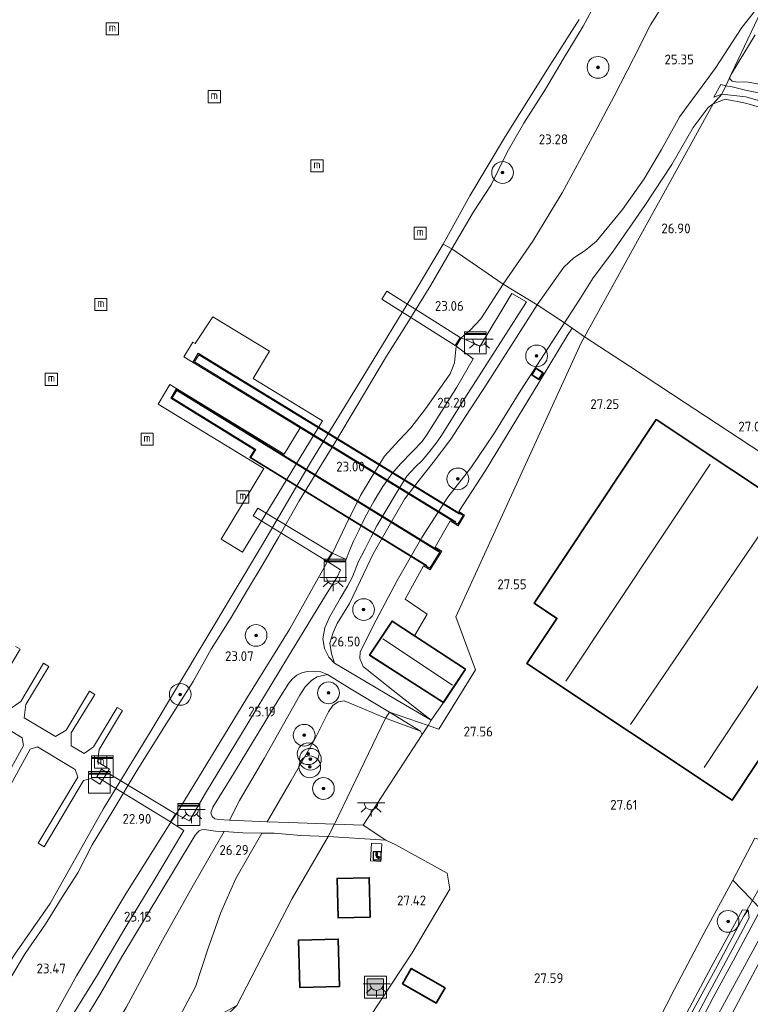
# Model space of a CAD drawing. Header units: metres. Extents: x 185049 to 189876, y 349292 to 352302.
# Tile 127 of 256: x 188917 to 189051, y 350085 to 350266. Entities that reach past the tile are written whole.
import ezdxf
from ezdxf.enums import TextEntityAlignment as Align

# ---------------------------------------------------------------- set-up
doc = ezdxf.new("R2010")
doc.units = ezdxf.units.M
for name, color, linetype, lineweight in [('B-WE-GR-BOOM-S', 90, 'Continuous', 25), ('B-WE-GR-GRAS-GV', 60, 'Continuous', 13), ('B-WE-GW-TALUD_KRUIN-G', 90, 'Continuous', 18), ('B-WE-GW-TALUD_TEEN-G', 90, 'Continuous', 18), ('B-WE-IE-MEUBILAIR_WATERWEGMEUBILAIR-S', 150, 'Continuous', 25), ('B-WE-IE-MEUBILAIR_WEGMEUBILAIR-S', 7, 'Continuous', 25), ('B-WE-IE-TERREINAFSCHEIDING_DOORGANG-G', 210, 'Continuous', 18), ('B-WE-IE-TERREINAFSCHEIDING_KUNSTMATIG_HEKWERK-G', 20, 'IE-TERREINAFSCHEIDING-KUNSTMATIG', 18), ('B-WE-KG-KADASTRAAL_DAKRAND-G', 170, 'Continuous', 18), ('B-WE-KG-KADASTRAAL_NOK-G', 10, 'Continuous', 18), ('B-WE-KL-DATA-S', 90, 'Continuous', 25), ('B-WE-KL-ET_LS_OV_LICHTPUNT-S', 190, 'Continuous', 25), ('B-WE-KW-KUNSTWERK_BRUG-GV', 170, 'Continuous', 18), ('B-WE-KW-KUNSTWERK_DUIKER-G', 170, 'Continuous', 18), ('B-WE-KW-KUNSTWERK_STEIGER-GV', 170, 'Continuous', 18), ('B-WE-OB-BEKLEDING_STORTSTEEN-GV', 30, 'Continuous', 18), ('B-WE-OG-BEBOUWING_LOODS-GV', 7, 'Continuous', 35), ('B-WE-OG-BEBOUWING_SCHUUR-GV', 7, 'Continuous', 35), ('B-WE-OG-TERREIN_BEDRIJVENTERREIN-GV', 7, 'Continuous', 18), ('B-WE-OG-TERREIN_GROEN-GV', 7, 'Continuous', 18), ('B-WE-OG-WATER_GREPPEL-G', 160, 'Continuous', 18), ('B-WE-OG-WATER_HAVEN-GV', 170, 'Continuous', 18), ('B-WE-OG-WATER_SLOOT-G', 120, 'Continuous', 18), ('B-WE-VH-VERHARDING_ASFALT-GV', 252, 'Continuous', 18), ('B-WE-VH-VERHARDING_STRAATBAKSTEEN-GV', 252, 'Continuous', 18), ('X-XX-AL-HOOGTELABEL-S', 7, 'Continuous', 25)]:
    doc.layers.add(name, color=color, linetype=linetype, lineweight=lineweight)
doc.styles.add('NLCS-ISO', font='NLCS-ISO.ttf')
doc.styles.add('NLCS-ISO-ANNOTATIVE-T18', font='NLCS-ISO.ttf', dxfattribs={"height": 1.8})
doc.linetypes.add('IE-TERREINAFSCHEIDING-KUNSTMATIG', pattern='A,4,[82,NLCS.SHX,S=0.75,R=90,X=0,Y=0],4,-2', length=10)

# ---------------------------------------------------------------- blocks, each defined once
blk = doc.blocks.new('SAL-HOOGTELABEL-SO')
at = {"color": 0, "linetype": 'ByBlock', "lineweight": -2, "style": 'NLCS-ISO-ANNOTATIVE-T18'}
blk.add_attdef('HOOGTE', text='', height=1.8, dxfattribs=at).set_placement((2.79, 0), align=Align.RIGHT)
blk = doc.blocks.new('SGR-BOOM_01-SO')
at = {"linetype": 'ByBlock', "lineweight": 18}
h = blk.add_hatch(color=0, dxfattribs=at)
h.dxf.hatch_style = 1
edge = h.paths.add_edge_path()
edge.add_arc((0, 0), 0.25, 0, 360)
at = {"color": 0, "linetype": 'ByBlock', "lineweight": 18}
for radius in [2, 0.25]:
    blk.add_circle((0, 0), radius, dxfattribs=at)
blk = doc.blocks.new('SKL-DATA_KAST-SO')
at = {"color": 0, "linetype": 'ByBlock', "lineweight": 18}
for points in [[(-2, 2), (2, 2), (2, 1.68), (-2, 1.68)], [(-2, 1.52), (2, 1.52), (2, -2), (-2, -2)]]:
    blk.add_lwpolyline(points, close=True, dxfattribs=at)
blk = doc.blocks.new('SIE-WEG_AFVALBAK-SO')
at = {"linetype": 'ByBlock', "lineweight": 18}
h = blk.add_hatch(color=0, dxfattribs=at)
h.dxf.hatch_style = 1
h.paths.add_polyline_path([(-1.5, -1.5), (1.5, -1.5), (1.5, 1.5), (-1.5, 1.5)])
at = {"color": 0, "linetype": 'ByBlock', "lineweight": 18}
for points in [[(-2, -2), (2, -2), (2, 2), (-2, 2)], [(-1.5, -1.5), (1.5, -1.5), (1.5, 1.5), (-1.5, 1.5)]]:
    blk.add_lwpolyline(points, close=True, dxfattribs=at)
blk = doc.blocks.new('SIE-WEG_TELEFOONCEL-SO')
for p, q in [((0, 0), (0.2, -0.4)), ((0.07, 0.4), (0.07, 0.12)), ((0.1, 0.4), (0.1, 0.13)), ((0.15, 0.38), (0.1, 0.4)), ((0.1, 0.13), (0.16, 0.16)), ((0.17, 0.38), (0.15, 0.38)), ((0.16, 0.16), (0.17, 0.16)), ((0.17, 0.16), (0.17, 0.38)), ((0.41, -0.34), (0.33, -0.36)), ((0.33, -0.36), (0.55, -0.55)), ((0.33, -0.39), (0.52, -0.56)), ((0.57, -0.47), (0.41, -0.34)), ((0.55, -0.55), (0.57, -0.47))]:
    blk.add_line(p, q)
at = {"flags": 128}
blk.add_lwpolyline([(-0.65, -0.92), (0.85, -0.92), (0.85, 0.58), (-0.65, 0.58)], close=True, dxfattribs=at)
for centre, radius, start, end in [((0.03, 0.21), 0.191, 80.5167, 187.1032), ((0.86, 0.14), 1.02, 177.3066, 201.6316), ((0.1, 0.02), 0.0999, 107.8742, 193.981), ((0.48, -0.06), 0.591, 197.0925, 247.2244), ((0.24, -0.33), 0.0774, 235.9791, 318.8729), ((0.36, -0.45), 0.192, 236.6255, 325.9782), ((0.31, -0.4), 0.0221, 36.9051, 126.8464)]:
    blk.add_arc(centre, radius, start, end)
blk = doc.blocks.new('SIE-WATER_MEERPAAL-SO')
at = {"color": 0, "linetype": 'ByBlock', "lineweight": 18}
blk.add_lwpolyline([(-1.12, -1.12), (1.12, -1.12), (1.12, 1.12), (-1.12, 1.12)], close=True, dxfattribs=at)
at = {"color": 0, "linetype": 'ByBlock', "lineweight": 18, "style": 'NLCS-ISO'}
blk.add_text('m', height=1.5, dxfattribs=at).set_placement((0, 0.28), align=Align.MIDDLE_CENTER)
blk = doc.blocks.new('SKL-ET_OV_LICHTPUNT-SO')
at = {"color": 0, "linetype": 'ByBlock', "lineweight": 18}
for points in [[(-1.25, 0), (-2.5, 0)], [(1.25, 0), (2.5, 0)], [(-0.92, -0.85), (-1.83, -1.7)], [(0, -1.25), (0, -2.5)], [(0.92, -0.85), (1.83, -1.7)]]:
    blk.add_lwpolyline(points, dxfattribs=at)
blk.add_lwpolyline([(0, 0), (1.25, 0, -1), (-1.25, 0)], format="xyb", close=True, dxfattribs=at)

msp = doc.modelspace()

# ---------------------------------------------------------------- linework, layer by layer
at = {"layer": 'B-WE-GR-GRAS-GV'}
for points in [[(189047.141, 350255.779, 26.728), (189046.146, 350253.544, 25.728), (189045.213, 350253.784, 25.686), (189043.942, 350251.454, 25.834), (189045.425, 350251.966, 25.84), (189043.832, 350250.228, 26.549), (189042.908, 350249.564, 26.751), (189040.15, 350245.85, 26.766), (189036.231, 350239.095, 26.796), (189031.263, 350231.553, 26.808), (189025.331, 350223.026, 26.762), (189021.804, 350218.273, 26.827), (189019.309, 350214.392, 26.834), (189016.538, 350210.019, 26.937), (189011.505, 350213.363, 25.538), (189016.366, 350220.243, 25.424), (189018.24, 350221.997, 25.405), (189020.336, 350223.305, 25.401), (189022.398, 350225.004, 25.405), (189027.191, 350230.828, 25.462), (189031.149, 350236.446, 25.443), (189034.322, 350241.875, 25.469), (189037.697, 350247.877, 25.473), (189044.176, 350256.733, 25.504), (189049.086, 350264.211, 25.397), (189054.417, 350271.024, 25.454)], [(189045.425, 350251.966, 25.84), (189043.942, 350251.454, 25.834), (189045.213, 350253.784, 25.686), (189046.146, 350253.544, 25.728)], [(189043.832, 350250.228, 26.549), (189020.182, 350207.504, 27.176), (189017.894, 350209.083, 27.496), (189016.538, 350210.019, 26.937), (189019.309, 350214.392, 26.834), (189021.804, 350218.273, 26.827), (189025.331, 350223.026, 26.762), (189031.263, 350231.553, 26.808), (189036.231, 350239.095, 26.796), (189040.15, 350245.85, 26.766), (189042.908, 350249.564, 26.751)], [(189005.242, 350217.118, 25.054), (189011.505, 350213.363, 25.538), (189002.386, 350199.042, 25.509), (188998.318, 350192.857, 25.493), (188995.647, 350188.73, 25.478), (188992.435, 350184.446, 25.304), (188989.814, 350181.177, 25.08), (188987.153, 350177.689, 25.02), (188984.822, 350173.648, 25.016), (188981.407, 350167.646, 25.293), (188979.048, 350162.789, 25.418), (188977.054, 350158.547, 25.505), (188974.793, 350154.871, 25.467), (188974.019, 350153.259, 25.391), (188973.462, 350151.295, 25.414), (188973.73, 350149.347, 25.49), (188974.301, 350147.634, 25.662), (188973.227, 350148.705, 25.533), (188972.488, 350150.303, 25.351), (188972.163, 350152.093, 25.359), (188972.493, 350154.098, 25.302), (188973.372, 350156.054, 25.317), (188975.305, 350159.452, 25.328), (188976.709, 350161.765, 25.294), (188977.572, 350163.445, 25.222), (188978.649, 350166.127, 25.127), (188979.893, 350168.592, 24.851), (188981.002, 350170.807, 24.642), (188982.057, 350172.797, 24.657), (188985.69, 350178.844, 24.585), (188987.554, 350181.934, 24.627), (188989.078, 350183.59, 24.676), (188990.423, 350184.886, 24.908), (188991.804, 350186.49, 25.139), (188992.948, 350187.982, 25.256), (188993.838, 350189.215, 25.298), (188998.208, 350196.222, 25.381), (189005.305, 350207.302, 25.298), (189009.56, 350213.903, 25.287), (189006.871, 350215.434, 25.275), (189001.057, 350205.751, 25.203), (188997.532, 350207.295, 24.786), (188999.205, 350208.68, 24.879), (189001.16, 350210.8, 24.902)], [(188984.511, 350143.054, 27.154), (188992.057, 350137.132, 27.465), (188985.539, 350140.944, 26.978), (188978.31, 350145.236, 26.136), (188974.301, 350147.634, 25.662), (188973.73, 350149.347, 25.49), (188973.462, 350151.295, 25.414), (188974.019, 350153.259, 25.391), (188974.793, 350154.871, 25.467), (188977.054, 350158.547, 25.505), (188979.048, 350162.789, 25.418), (188981.407, 350167.646, 25.293), (188984.822, 350173.648, 25.016), (188987.153, 350177.689, 25.02), (188989.814, 350181.177, 25.08), (188992.435, 350184.446, 25.304), (188995.647, 350188.73, 25.478), (188998.318, 350192.857, 25.493), (189002.386, 350199.042, 25.509), (189011.505, 350213.363, 25.538), (189016.538, 350210.019, 26.937), (189008.493, 350197.71, 27.177), (189003.569, 350189.665, 27.2), (188999.302, 350183.468, 27.078), (188995.127, 350178.097, 27.082), (188990.338, 350170.673, 27.196), (188985.822, 350162.755, 27.059), (188981.944, 350155.533, 26.965), (188979.02, 350149.708, 26.934), (188978.92, 350148.497, 26.927), (188979.53, 350147.019, 26.919)], [(189017.186, 350207.948, 27.517), (189011.871, 350199.159, 27.49), (189001.993, 350182.968, 27.483), (188997.12, 350175.426, 27.46), (188998.182, 350174.771, 27.475), (188996.999, 350172.834, 27.475), (188995.551, 350173.718, 27.471), (188992.784, 350168.922, 27.486), (188993.991, 350168.175, 27.456), (188991.851, 350164.712, 27.456), (188990.607, 350165.465, 27.456), (188987.277, 350159.35, 27.392), (188991.295, 350156.584, 27.403), (188989.008, 350152.64, 27.403), (188984.867, 350155.347, 27.253), (188980.74, 350149.108, 27.109), (188994.278, 350140.424, 27.446), (188992.057, 350137.132, 27.465), (188984.511, 350143.054, 27.154), (188979.53, 350147.019, 26.919), (188978.92, 350148.497, 26.927), (188979.02, 350149.708, 26.934), (188981.944, 350155.533, 26.965), (188985.822, 350162.755, 27.059), (188990.338, 350170.673, 27.196), (188995.127, 350178.097, 27.082), (188999.302, 350183.468, 27.078), (189003.569, 350189.665, 27.2), (189008.493, 350197.71, 27.177), (189016.538, 350210.019, 26.937), (189017.894, 350209.083, 27.496)], [(188976.999, 350168.122, 24.911), (188976.424, 350166.656, 24.98), (188973.937, 350167.809, 24.79), (188976.284, 350172.792, 24.351), (188979.052, 350178.398, 24.313), (188981.039, 350181.612, 24.26), (188983.5, 350185.598, 24.359), (188986.19, 350188.501, 24.609), (188988.293, 350190.79, 24.924), (188991.029, 350194.264, 24.935), (188995.523, 350200.708, 24.954), (188996.331, 350202.72, 24.931), (188996.603, 350205.757, 24.79), (188999.744, 350203.425, 25.181), (188996.767, 350198.277, 25.199), (188991.325, 350189.62, 25.196), (188990.374, 350188.285, 25.071), (188988.631, 350186.46, 24.858), (188986.422, 350184.186, 24.559), (188984.801, 350182.376, 24.437), (188983.192, 350180.054, 24.464), (188981.546, 350177.4, 24.479), (188979.895, 350174.384, 24.509), (188978.746, 350171.974, 24.555), (188977.76, 350170.02, 24.722)], [(189010.49, 350200.518, 27.475), (189011.811, 350199.681, 27.475), (189012.574, 350200.878, 27.475), (189011.254, 350201.718, 27.475)], [(188950.623, 350123.755, 25.082), (188947.656, 350118.684, 25.029), (188945.206, 350119.941, 24.813), (188958.171, 350141.175, 24.772), (188966.065, 350153.931, 24.753), (188973.002, 350166.255, 24.79), (188975.404, 350164.736, 25.101), (188974.852, 350163.509, 25.146), (188972.621, 350160.044, 25.162), (188965.685, 350148.579, 25.165), (188957.213, 350134.656, 25.15)], [(188956.843, 350122.406, 25.558), (188954.993, 350118.809, 25.882), (188952.998, 350118.913, 25.628), (188952.299, 350119.08, 25.526), (188951.826, 350119.465, 25.423), (188951.592, 350120.138, 25.355), (188951.971, 350121.219, 25.325), (188955.734, 350127.328, 25.298), (188964.144, 350141.117, 25.192), (188965.883, 350143.922, 25.196), (188966.562, 350144.751, 25.23), (188967.401, 350145.441, 25.294), (188968.313, 350145.852, 25.325), (188969.258, 350146.102, 25.4), (188970.367, 350146.163, 25.446), (188971.788, 350146.023, 25.571), (188973.025, 350145.512, 25.73), (188971.112, 350145.121, 25.55), (188970.105, 350144.509, 25.505), (188968.897, 350143.299, 25.509), (188967.925, 350141.721, 25.539), (188961.375, 350130.14, 25.497)], [(188977.039, 350143.045, 26.14), (188984.371, 350138.627, 26.966), (188983.68, 350137.529, 27.325), (188979.592, 350139.243, 27.093), (188976.071, 350140.681, 26.953), (188974.952, 350140.534, 26.87), (188973.998, 350139.854, 26.794), (188973.167, 350138.675, 26.764), (188970.736, 350133.777, 26.745), (188966.326, 350126.086, 26.726), (188961.908, 350118.51, 26.841), (188954.993, 350118.809, 25.882), (188956.843, 350122.406, 25.558), (188961.375, 350130.14, 25.497), (188967.925, 350141.721, 25.539), (188968.897, 350143.299, 25.509), (188970.105, 350144.509, 25.505), (188971.112, 350145.121, 25.55), (188973.025, 350145.512, 25.73)], [(188983.68, 350137.529, 27.325), (188974.315, 350118.113, 27.357), (188965.933, 350118.382, 27.163), (188961.908, 350118.51, 26.841), (188966.326, 350126.086, 26.726), (188970.736, 350133.777, 26.745), (188973.167, 350138.675, 26.764), (188973.998, 350139.854, 26.794), (188974.952, 350140.534, 26.87), (188976.071, 350140.681, 26.953), (188979.592, 350139.243, 27.093)], [(188984.371, 350138.627, 26.966), (188990.071, 350135.117, 27.613), (188983.68, 350137.529, 27.325)], [(188990.361, 350134.527, 27.622), (188979.531, 350117.899, 27.462), (188974.315, 350118.113, 27.357), (188983.68, 350137.529, 27.325), (188990.071, 350135.117, 27.613)], [(188925.715, 350082.229, 24.908), (188920.726, 350074.154, 24.794), (188918.362, 350074.785, 24.62), (188926.923, 350090.263, 24.927), (188935.984, 350105.334, 24.905), (188944.242, 350118.441, 24.82), (188946.632, 350116.91, 25.055), (188940.922, 350107.396, 25.15), (188935.97, 350099.224, 25.154), (188930.767, 350090.465, 25.131)], [(188936.029, 350084.446, 25.255), (188928.862, 350072.696, 25.039), (188922.853, 350073.078, 24.754), (188926.593, 350079.114, 24.902), (188931.381, 350087.07, 25.095), (188935.27, 350093.742, 25.118), (188944.949, 350109.753, 25.084), (188948.69, 350116.037, 25.164), (188949.148, 350116.53, 25.171), (188949.461, 350116.86, 25.194), (188949.892, 350117.02, 25.239), (188950.399, 350117.117, 25.296), (188952.469, 350116.811, 25.531), (188954.063, 350116.717, 25.615), (188948.432, 350106.958, 25.346), (188942.702, 350096.783, 25.217)], [(188943.089, 350077.607, 26.874), (188928.862, 350072.696, 25.039), (188936.029, 350084.446, 25.255), (188942.702, 350096.783, 25.217), (188948.432, 350106.958, 25.346), (188954.063, 350116.717, 25.615), (188957.459, 350116.518, 26.191), (188960.952, 350116.46, 26.726), (188956.158, 350108.108, 26.828), (188953.403, 350101.85, 26.824), (188951.118, 350095.34, 26.809), (188948.75, 350088.27, 26.889)], [(188956.355, 350084.802, 27.281), (188943.089, 350077.607, 26.874), (188948.75, 350088.27, 26.889), (188951.118, 350095.34, 26.809), (188953.403, 350101.85, 26.824), (188956.158, 350108.108, 26.828), (188960.952, 350116.46, 26.726), (188963.247, 350116.421, 26.9), (188968.135, 350116.031, 27.056), (188973.144, 350115.82, 27.154), (188966.553, 350104.46, 27.274)], [(188983.733, 350115.147, 27.432), (188985.532, 350114.294, 27.449), (188994.948, 350109.092, 27.478), (188995.463, 350106.188, 27.512), (188988.534, 350094.503, 27.356), (188980.73, 350082.594, 27.31), (188968.7488, 350060.4742, 27.217), (188966.089, 350055.864, 27.238), (188934.919, 350064.047, 26.775), (188956.355, 350084.802, 27.281), (188966.553, 350104.46, 27.274), (188973.144, 350115.82, 27.154)], [(188980.911, 350111.336, 27.403), (188982.785, 350111.232, 27.415), (188982.977, 350114.502, 27.356), (188981.111, 350114.616, 27.36)], [(188974.775, 350108.119, 27.563), (188974.961, 350100.886, 27.563), (188980.85, 350101.038, 27.563), (188980.671, 350108.266, 27.563)], [(189019.679, 350041.607, 26.842), (189015.961, 350033.255, 26.804), (189015.155, 350033.662, 27.158), (189017.026, 350037.87, 27.183), (189021.168, 350046.947, 27.268), (189025.051, 350055.516, 27.208), (189030.955, 350067.464, 27.183), (189037.511, 350080.734, 27.162), (189043.462, 350091.823, 27.2), (189049.22, 350102.381, 27.272), (189050.234, 350102.283, 27.31), (189049.465, 350101.297, 26.863), (189044.586, 350092.175, 26.799), (189039.223, 350082.342, 26.854), (189034.695, 350073.328, 26.85), (189029.165, 350062.076, 26.846), (189023.794, 350050.733, 26.884)], [(189021.219, 350043.03, 27.314), (189016.712, 350032.934, 27.284), (189015.961, 350033.255, 26.804), (189019.679, 350041.607, 26.842), (189023.794, 350050.733, 26.884), (189029.165, 350062.076, 26.846), (189034.695, 350073.328, 26.85), (189039.223, 350082.342, 26.854), (189044.586, 350092.175, 26.799), (189049.465, 350101.297, 26.863), (189050.234, 350102.283, 27.31), (189050.41, 350100.925, 27.373), (189048.252, 350096.893, 27.377), (189042.679, 350086.55, 27.373), (189036.74, 350075.309, 27.356), (189031.255, 350064.394, 27.314), (189026.936, 350055.528, 27.322)], [(189027.03, 350042.147, 27.512), (189021.617, 350029.961, 27.529), (189019.815, 350031.221, 27.428), (189023.382, 350039.731, 27.436), (189027.244, 350048.032, 27.453), (189030.64, 350055.075, 27.432), (189034.208, 350062.389, 27.453), (189039.377, 350072.829, 27.512), (189044.448, 350082.602, 27.5), (189049.185, 350091.392, 27.453), (189054.152, 350100.474, 27.419), (189055.211, 350098.214, 27.512), (189046.93, 350082.678, 27.567), (189041.384, 350072.044, 27.563), (189036.808, 350062.931, 27.55), (189032.062, 350053.119, 27.546)], [(188967.678, 350096.789, 27.542), (188967.935, 350088.096, 27.542), (188975.226, 350088.312, 27.542), (188974.971, 350096.989, 27.542)]]:
    msp.add_polyline3d(points, close=True, dxfattribs=at)
for points in [[(189052.702, 350252.125, 25.933), (189049.718, 350252.756, 25.822), (189047.313, 350253.31, 25.748), (189046.146, 350253.544, 25.728), (189047.141, 350255.779, 26.728), (189054.417, 350271.024, 25.454)], [(189035.16, 350269.209, 24.481), (189032.272, 350264.699, 24.553), (189029.159, 350258.558, 24.743), (189025.621, 350251.652, 24.796), (189021.656, 350244.197, 24.974), (189016.107, 350233.897, 24.966), (189010.68, 350225.016, 24.997), (189005.242, 350217.118, 25.054), (188995.815, 350223.622, 21.34), (188999.811, 350230.413, 21.306), (189003.065, 350235.344, 21.317), (189006.01, 350241.334, 21.268), (189009.062, 350246.678, 21.253), (189013.013, 350252.914, 21.26), (189016.286, 350258.427, 21.256), (189019.923, 350264.498, 21.291), (189022.312, 350268.861, 21.321)], [(189051.533, 350262.885, 26.774), (189047.151, 350255.736, 26.728), (189046.861, 350255.062, 26.672), (189046.873, 350254.782, 26.666), (189047.29, 350254.373, 26.666), (189047.981, 350254.242, 26.673), (189050.215, 350254.183, 26.685), (189054.386, 350253.454, 26.703)], [(189054.386, 350253.454, 26.703), (189050.215, 350254.183, 26.685), (189047.981, 350254.242, 26.673), (189047.29, 350254.373, 26.666), (189046.873, 350254.782, 26.666), (189046.861, 350255.062, 26.672), (189047.151, 350255.736, 26.728), (189051.533, 350262.885, 26.774)], [(189052.552, 350250.69, 25.84), (189049.786, 350251.488, 25.84), (189047.578, 350251.741, 25.84), (189045.425, 350251.966, 25.84), (189046.146, 350253.544, 25.728), (189047.313, 350253.31, 25.748), (189049.718, 350252.756, 25.822), (189052.702, 350252.125, 25.933)], [(189052.967, 350249.414, 26.734), (189049.731, 350250.373, 26.666), (189046.029, 350251.079, 26.586), (189043.832, 350250.228, 26.549), (189045.425, 350251.966, 25.84), (189047.578, 350251.741, 25.84), (189049.786, 350251.488, 25.84), (189052.552, 350250.69, 25.84)], [(189058.282, 350182.477, 27.2), (189048.303, 350189.083, 27.128), (189038.457, 350195.519, 27.213), (189028.446, 350202.104, 27.28), (189020.182, 350207.504, 27.176), (189043.832, 350250.228, 26.549), (189046.029, 350251.079, 26.586), (189049.731, 350250.373, 26.666), (189052.967, 350249.414, 26.734)], [(188914.695, 350089.652, 21.408), (188917.481, 350094.334, 21.329), (188921.245, 350099.739, 21.317), (188924.301, 350104.717, 21.344), (188927.15, 350109.182, 21.363), (188929.819, 350114.321, 21.385), (188933.594, 350120.541, 21.397), (188938.096, 350128.018, 21.382), (188943.541, 350136.662, 21.374), (188948.327, 350144.283, 21.401), (188951.641, 350150.184, 21.347), (188955.315, 350156.001, 21.34), (188958.34, 350161.084, 21.34), (188961.186, 350165.811, 21.325), (188964.091, 350170.782, 21.313), (188967.783, 350177.374, 21.306), (188974.378, 350188.036, 21.298), (188978.479, 350194.864, 21.306), (188983.865, 350203.922, 21.291), (188987.319, 350209.423, 21.294), (188991.953, 350216.944, 21.351), (188995.815, 350223.622, 21.34), (189005.242, 350217.118, 25.054), (189001.16, 350210.8, 24.902), (188999.205, 350208.68, 24.879), (188997.532, 350207.295, 24.786), (188996.603, 350205.757, 24.79), (188996.331, 350202.72, 24.931), (188995.523, 350200.708, 24.954), (188991.029, 350194.264, 24.935), (188988.293, 350190.79, 24.924), (188986.19, 350188.501, 24.609), (188983.5, 350185.598, 24.359), (188981.039, 350181.612, 24.26), (188979.052, 350178.398, 24.313), (188976.284, 350172.792, 24.351), (188973.937, 350167.809, 24.79), (188973.002, 350166.255, 24.79), (188966.065, 350153.931, 24.753), (188958.171, 350141.175, 24.772), (188945.206, 350119.941, 24.813), (188944.242, 350118.441, 24.82), (188935.984, 350105.334, 24.905), (188926.923, 350090.263, 24.927), (188918.362, 350074.785, 24.62)], [(189030.521, 350075.718, 27.234), (189036.712, 350087.789, 27.246), (189042.171, 350098.172, 27.251), (189047.416, 350107.815, 27.314), (189052.532, 350102.507, 27.424), (189047.447, 350092.999, 27.466), (189043.823, 350086.258, 27.474), (189039.57, 350078.206, 27.487)], [(189036.74, 350075.309, 27.356), (189042.679, 350086.55, 27.373), (189048.252, 350096.893, 27.377), (189050.41, 350100.925, 27.373), (189050.234, 350102.283, 27.31), (189049.22, 350102.381, 27.272), (189043.462, 350091.823, 27.2), (189037.511, 350080.734, 27.162)]]:
    msp.add_polyline3d(points, dxfattribs=at)
at = {"layer": 'B-WE-GW-TALUD_KRUIN-G'}
for points in [[(188997.532, 350207.295, 24.786), (188999.205, 350208.68, 24.879), (189001.16, 350210.8, 24.902), (189005.242, 350217.118, 25.054), (189010.68, 350225.016, 24.997), (189016.107, 350233.897, 24.966), (189021.656, 350244.197, 24.974), (189025.621, 350251.652, 24.796), (189029.159, 350258.558, 24.743), (189032.272, 350264.699, 24.553), (189035.16, 350269.209, 24.481)], [(189054.386, 350253.454, 26.703), (189050.215, 350254.183, 26.685), (189047.981, 350254.242, 26.673), (189047.29, 350254.373, 26.666), (189046.873, 350254.782, 26.666), (189046.861, 350255.062, 26.672), (189047.151, 350255.736, 26.728), (189051.533, 350262.885, 26.774)], [(189043.942, 350251.454, 25.834), (189045.213, 350253.784, 25.686)], [(189016.538, 350210.019, 26.937), (189019.309, 350214.392, 26.834), (189021.804, 350218.273, 26.827), (189025.331, 350223.026, 26.762), (189031.263, 350231.553, 26.808), (189036.231, 350239.095, 26.796), (189040.15, 350245.85, 26.766), (189042.908, 350249.564, 26.751), (189043.832, 350250.228, 26.549)], [(189043.832, 350250.228, 26.549), (189046.029, 350251.079, 26.586), (189049.731, 350250.373, 26.666), (189052.967, 350249.414, 26.734)], [(188992.057, 350137.132, 27.465), (188984.511, 350143.054, 27.154), (188979.53, 350147.019, 26.919), (188978.92, 350148.497, 26.927), (188979.02, 350149.708, 26.934), (188981.944, 350155.533, 26.965), (188985.822, 350162.755, 27.059), (188990.338, 350170.673, 27.196), (188995.127, 350178.097, 27.082), (188999.302, 350183.468, 27.078), (189003.569, 350189.665, 27.2), (189008.493, 350197.71, 27.177), (189016.538, 350210.019, 26.937)], [(188996.603, 350205.757, 24.79), (188997.532, 350207.295, 24.786)], [(188973.937, 350167.809, 24.79), (188976.284, 350172.792, 24.351), (188979.052, 350178.398, 24.313), (188981.039, 350181.612, 24.26), (188983.5, 350185.598, 24.359), (188986.19, 350188.501, 24.609), (188988.293, 350190.79, 24.924), (188991.029, 350194.264, 24.935), (188995.523, 350200.708, 24.954), (188996.331, 350202.72, 24.931), (188996.603, 350205.757, 24.79)], [(188973.002, 350166.255, 24.79), (188973.937, 350167.809, 24.79)], [(188945.206, 350119.941, 24.813), (188958.171, 350141.175, 24.772), (188966.065, 350153.931, 24.753), (188973.002, 350166.255, 24.79)], [(188961.908, 350118.51, 26.841), (188966.326, 350126.086, 26.726), (188970.736, 350133.777, 26.745), (188973.167, 350138.675, 26.764), (188973.998, 350139.854, 26.794), (188974.952, 350140.534, 26.87), (188976.071, 350140.681, 26.953), (188979.592, 350139.243, 27.093), (188983.68, 350137.529, 27.325)], [(188983.68, 350137.529, 27.325), (188990.071, 350135.117, 27.613)], [(188944.242, 350118.441, 24.82), (188945.206, 350119.941, 24.813)], [(188918.362, 350074.785, 24.62), (188926.923, 350090.263, 24.927), (188935.984, 350105.334, 24.905), (188944.242, 350118.441, 24.82)], [(188943.089, 350077.607, 26.874), (188948.75, 350088.27, 26.889), (188951.118, 350095.34, 26.809), (188953.403, 350101.85, 26.824), (188956.158, 350108.108, 26.828), (188960.952, 350116.46, 26.726)]]:
    msp.add_polyline3d(points, dxfattribs=at)
at = {"layer": 'B-WE-GW-TALUD_TEEN-G'}
for points in [[(189011.505, 350213.363, 25.538), (189016.366, 350220.243, 25.424), (189018.24, 350221.997, 25.405), (189020.336, 350223.305, 25.401), (189022.398, 350225.004, 25.405), (189027.191, 350230.828, 25.462), (189031.149, 350236.446, 25.443), (189034.322, 350241.875, 25.469), (189037.697, 350247.877, 25.473), (189044.176, 350256.733, 25.504), (189049.086, 350264.211, 25.397), (189054.417, 350271.024, 25.454)], [(189046.146, 350253.544, 25.728), (189045.213, 350253.784, 25.686)], [(189052.702, 350252.125, 25.933), (189049.718, 350252.756, 25.822), (189047.313, 350253.31, 25.748), (189046.146, 350253.544, 25.728)], [(189043.942, 350251.454, 25.834), (189045.425, 350251.966, 25.84)], [(189045.425, 350251.966, 25.84), (189047.578, 350251.741, 25.84), (189049.786, 350251.488, 25.84), (189052.552, 350250.69, 25.84)], [(188979.048, 350162.789, 25.418), (188981.407, 350167.646, 25.293), (188984.822, 350173.648, 25.016), (188987.153, 350177.689, 25.02), (188989.814, 350181.177, 25.08), (188992.435, 350184.446, 25.304), (188995.647, 350188.73, 25.478), (188998.318, 350192.857, 25.493), (189002.386, 350199.042, 25.509), (189011.505, 350213.363, 25.538)], [(188974.301, 350147.634, 25.662), (188973.73, 350149.347, 25.49), (188973.462, 350151.295, 25.414), (188974.019, 350153.259, 25.391), (188974.793, 350154.871, 25.467), (188977.054, 350158.547, 25.505), (188979.048, 350162.789, 25.418)], [(188992.057, 350137.132, 27.465), (188985.539, 350140.944, 26.978), (188978.31, 350145.236, 26.136), (188974.301, 350147.634, 25.662)], [(188967.925, 350141.721, 25.539), (188968.897, 350143.299, 25.509), (188970.105, 350144.509, 25.505), (188971.112, 350145.121, 25.55), (188973.025, 350145.512, 25.73)], [(188984.371, 350138.627, 26.966), (188977.039, 350143.045, 26.14), (188973.025, 350145.512, 25.73)], [(188954.993, 350118.809, 25.882), (188956.843, 350122.406, 25.558), (188961.375, 350130.14, 25.497), (188967.925, 350141.721, 25.539)], [(188984.371, 350138.627, 26.966), (188990.071, 350135.117, 27.613)], [(188961.908, 350118.51, 26.841), (188954.993, 350118.809, 25.882)], [(188928.862, 350072.696, 25.039), (188936.029, 350084.446, 25.255), (188942.702, 350096.783, 25.217), (188948.432, 350106.958, 25.346), (188954.063, 350116.717, 25.615)], [(188960.952, 350116.46, 26.726), (188957.459, 350116.518, 26.191), (188954.063, 350116.717, 25.615)]]:
    msp.add_polyline3d(points, dxfattribs=at)
at = {"layer": 'B-WE-IE-TERREINAFSCHEIDING_DOORGANG-G'}
msp.add_polyline3d([(189047.416, 350107.815, 27.314), (189051.469, 350115.509, 27.36)], dxfattribs=at)
at = {"layer": 'B-WE-IE-TERREINAFSCHEIDING_KUNSTMATIG_HEKWERK-G'}
for points in [[(188994.215, 350224.502, 20.806), (188995.815, 350223.622, 21.34), (189005.242, 350217.118, 25.054), (189011.505, 350213.363, 25.538), (189016.538, 350210.019, 26.937), (189017.894, 350209.083, 27.496), (189020.182, 350207.504, 27.176)], [(189080.812, 350167.751, 27.162), (189068.268, 350175.898, 27.179), (189058.282, 350182.477, 27.2), (189048.303, 350189.083, 27.128), (189038.457, 350195.519, 27.213), (189028.446, 350202.104, 27.28), (189020.182, 350207.504, 27.176)], [(188996.566, 350173.546, 27.513), (188948.604, 350202.875, 27.513), (188949.406, 350204.186, 27.513), (188997.242, 350174.934, 27.452)], [(188991.216, 350165.548, 27.475), (188958.965, 350185.374, 27.475), (188959.857, 350186.826, 27.475), (188944.481, 350196.279, 27.475), (188945.324, 350197.65, 27.475), (188993.451, 350168.065, 27.513)], [(189011.498, 350035.507, 27.179), (189016.755, 350047.214, 27.234), (189024.581, 350063.936, 27.192), (189030.521, 350075.718, 27.234), (189036.712, 350087.789, 27.246), (189042.171, 350098.172, 27.251), (189047.416, 350107.815, 27.314)]]:
    msp.add_polyline3d(points, dxfattribs=at)
at = {"layer": 'B-WE-KG-KADASTRAAL_DAKRAND-G'}
for points in [[(189011.796, 350199.75, 28.95), (189010.559, 350200.534, 28.954), (189011.269, 350201.649, 28.95), (189012.504, 350200.862, 28.95)], [(189047.277, 350122.573, 35.459), (189009.677, 350147.571, 35.459), (189015.178, 350155.844, 35.522), (189011.034, 350158.61, 35.513), (189033.361, 350192.235, 35.463), (189075.117, 350164.51, 35.501)], [(188994.264, 350140.492, 30.127), (188980.81, 350149.123, 30.127), (188984.881, 350155.278, 30.111), (188998.282, 350146.516, 30.123)], [(188975.01, 350100.938, 30.275), (188974.827, 350108.07, 30.266), (188980.622, 350108.215, 30.266), (188980.799, 350101.086, 30.3)], [(188967.984, 350088.147, 30.271), (188967.729, 350096.74, 30.224), (188974.923, 350096.938, 30.309), (188975.175, 350088.36, 30.241)], [(188992.942, 350085.344, 30.309), (188986.851, 350088.841, 30.262), (188988.412, 350091.56, 30.262), (188994.521, 350088.055, 30.325)]]:
    msp.add_polyline3d(points, close=True, dxfattribs=at)
at = {"layer": 'B-WE-KG-KADASTRAAL_NOK-G'}
for points in [[(189016.757, 350144.314, 38.082), (189043.23, 350184.145, 38.086)], [(189028.625, 350136.388, 37.528), (189056.005, 350176.55, 37.942)], [(189067.624, 350166.889, 37.968), (189042.138, 350128.463, 38.023)], [(188995.983, 350143.6, 30.657), (188983.144, 350152.097, 30.657)]]:
    msp.add_polyline3d(points, dxfattribs=at)
at = {"layer": 'B-WE-KW-KUNSTWERK_BRUG-GV'}
for points in [[(188997.362, 350207.361, 24.825), (188996.449, 350205.868, 24.779), (188982.973, 350214.392, 21.712), (188983.909, 350215.871, 21.712)], [(188997.906, 350174.718, 27.49), (188996.926, 350173.115, 27.502), (188948.284, 350202.859, 27.547), (188949.27, 350204.459, 27.54)], [(188993.695, 350168.118, 27.551), (188991.787, 350165.014, 27.494), (188958.722, 350185.34, 27.441), (188959.603, 350186.773, 27.449), (188944.236, 350196.22, 27.471), (188945.234, 350197.91, 27.532)], [(188973.824, 350167.855, 24.787), (188972.908, 350166.314, 24.787), (188959.339, 350174.635, 21.773), (188960.226, 350176.081, 21.773)], [(188945.12, 350119.995, 24.867), (188944.175, 350118.504, 24.776), (188930.686, 350126.768, 21.811), (188931.55, 350128.179, 21.818)]]:
    msp.add_polyline3d(points, close=True, dxfattribs=at)
at = {"layer": 'B-WE-KW-KUNSTWERK_DUIKER-G'}
msp.add_polyline3d([(189049.465, 350101.297, 26.863), (189058.346, 350117.159, 26.861)], dxfattribs=at)
at = {"layer": 'B-WE-KW-KUNSTWERK_STEIGER-GV'}
msp.add_polyline3d([(188951.932, 350211.133, 21.592), (188962.343, 350204.879, 21.592), (188959.336, 350199.814, 21.626), (188972.069, 350192.078, 21.667), (188957.41, 350167.984, 21.705), (188953.461, 350170.386, 21.705), (188961.325, 350183.312, 21.701), (188941.903, 350195.128, 21.64), (188944.086, 350198.717, 21.64), (188965.068, 350185.952, 21.652), (188968.015, 350190.797, 21.682), (188946.648, 350203.797, 21.583), (188948.303, 350206.517, 21.591), (188948.726, 350206.26, 21.592)], close=True, dxfattribs=at)
for points in [[(188915.765, 350150.703, 21.545), (188916.599, 350150.203, 21.545), (188912.327, 350143.065, 21.508)], [(188914.592, 350139.112, 21.61), (188916.691, 350140.584, 21.508), (188920.884, 350147.59, 21.508), (188921.845, 350147.015, 21.508), (188917.658, 350140.019, 21.508), (188917.303, 350137.593, 21.58), (188923.081, 350134.135, 21.58), (188925.037, 350135.326, 21.515), (188929.314, 350142.471, 21.432), (188930.292, 350141.886, 21.432), (188925.954, 350134.832, 21.47), (188925.937, 350132.459, 21.557), (188928.322, 350131.032, 21.557), (188930.053, 350132.268, 21.557), (188934.381, 350139.499, 21.557), (188935.347, 350138.921, 21.557), (188931.085, 350131.8, 21.557), (188930.798, 350129.533, 21.557), (188933.02, 350128.203, 21.606), (188931.233, 350125.439, 21.633), (188929.609, 350126.468, 21.602), (188928.236, 350126.066, 21.561), (188921.009, 350113.91, 21.58), (188919.885, 350114.582, 21.58), (188927.154, 350126.727, 21.606), (188926.702, 350128.129, 21.61), (188919.744, 350132.293, 21.614), (188918.419, 350131.867, 21.614), (188911.638, 350119.574, 21.595)], [(188910.459, 350120.279, 21.591), (188917.222, 350132.519, 21.61), (188916.951, 350133.94, 21.644), (188910.079, 350138.053, 21.648)]]:
    msp.add_polyline3d(points, dxfattribs=at)
at = {"layer": 'B-WE-OB-BEKLEDING_STORTSTEEN-GV'}
for points in [[(189022.312, 350268.861, 21.321), (189019.923, 350264.498, 21.291), (189016.286, 350258.427, 21.256), (189013.013, 350252.914, 21.26), (189009.062, 350246.678, 21.253), (189006.01, 350241.334, 21.268), (189003.065, 350235.344, 21.317), (188999.811, 350230.413, 21.306), (188995.815, 350223.622, 21.34), (188994.215, 350224.502, 20.806), (188994.935, 350225.719, 20.805), (188999.111, 350233.326, 20.805), (189005.692, 350244.307, 20.805), (189013.413, 350256.553, 20.805), (189019.206, 350265.696, 20.805)], [(188915.643, 350094.248, 20.805), (188922.129, 350103.54, 20.805), (188931.812, 350120.808, 20.805), (188940.654, 350135.28, 20.805), (188950.466, 350151.694, 20.805), (188961.099, 350169.357, 20.805), (188970.068, 350184.71, 20.805), (188979.705, 350200.383, 20.805), (188989.29, 350216.168, 20.805), (188994.215, 350224.502, 20.806), (188995.815, 350223.622, 21.34), (188991.953, 350216.944, 21.351), (188987.319, 350209.423, 21.294), (188983.865, 350203.922, 21.291), (188978.479, 350194.864, 21.306), (188974.378, 350188.036, 21.298), (188967.783, 350177.374, 21.306), (188964.091, 350170.782, 21.313), (188961.186, 350165.811, 21.325), (188958.34, 350161.084, 21.34), (188955.315, 350156.001, 21.34), (188951.641, 350150.184, 21.347), (188948.327, 350144.283, 21.401), (188943.541, 350136.662, 21.374), (188938.096, 350128.018, 21.382), (188933.594, 350120.541, 21.397), (188929.819, 350114.321, 21.385), (188927.15, 350109.182, 21.363), (188924.301, 350104.717, 21.344), (188921.245, 350099.739, 21.317), (188917.481, 350094.334, 21.329), (188914.695, 350089.652, 21.408)]]:
    msp.add_polyline3d(points, dxfattribs=at)
at = {"layer": 'B-WE-OG-BEBOUWING_LOODS-GV'}
for points in [[(189075.186, 350164.524, 27.571), (189047.291, 350122.504, 27.571), (189009.608, 350147.557, 27.571), (189015.109, 350155.831, 27.571), (189010.965, 350158.596, 27.571), (189033.347, 350192.305, 27.571)], [(188998.352, 350146.53, 27.446), (188994.278, 350140.424, 27.446), (188980.74, 350149.108, 27.109), (188984.867, 350155.347, 27.253), (188989.008, 350152.64, 27.403)]]:
    msp.add_polyline3d(points, close=True, dxfattribs=at)
at = {"layer": 'B-WE-OG-BEBOUWING_SCHUUR-GV'}
for points in [[(189012.574, 350200.878, 27.475), (189011.811, 350199.681, 27.475), (189010.49, 350200.518, 27.475), (189011.254, 350201.718, 27.475)], [(188980.85, 350101.038, 27.563), (188974.961, 350100.886, 27.563), (188974.775, 350108.119, 27.563), (188980.671, 350108.266, 27.563)], [(188975.226, 350088.312, 27.542), (188967.935, 350088.096, 27.542), (188967.678, 350096.789, 27.542), (188974.971, 350096.989, 27.542)], [(188994.59, 350088.073, 27.428), (188992.961, 350085.276, 27.428), (188986.782, 350088.823, 27.428), (188988.393, 350091.629, 27.428)]]:
    msp.add_polyline3d(points, close=True, dxfattribs=at)
at = {"layer": 'B-WE-OG-TERREIN_BEDRIJVENTERREIN-GV'}
for points in [[(189019.548, 350206.397, 27.49), (188996.571, 350156.113, 27.468), (189000.17, 350146.377, 27.524), (188993.464, 350135.533, 27.54), (188991.506, 350136.199, 27.627), (188992.057, 350137.132, 27.465), (188994.278, 350140.424, 27.446), (188998.352, 350146.53, 27.446), (188989.008, 350152.64, 27.403), (188991.295, 350156.584, 27.403), (188987.277, 350159.35, 27.392), (188990.607, 350165.465, 27.456), (188991.851, 350164.712, 27.456), (188993.991, 350168.175, 27.456), (188992.784, 350168.922, 27.486), (188995.551, 350173.718, 27.471), (188996.999, 350172.834, 27.475), (188998.182, 350174.771, 27.475), (188997.12, 350175.426, 27.46), (189001.993, 350182.968, 27.483), (189011.871, 350199.159, 27.49), (189017.186, 350207.948, 27.517), (189017.894, 350209.083, 27.496), (189020.182, 350207.504, 27.176)], [(189009.608, 350147.557, 27.571), (189047.291, 350122.504, 27.571), (189075.186, 350164.524, 27.571), (189033.347, 350192.305, 27.571), (189010.965, 350158.596, 27.571), (189015.109, 350155.831, 27.571)], [(188986.782, 350088.823, 27.428), (188992.961, 350085.276, 27.428), (188994.59, 350088.073, 27.428), (188988.393, 350091.629, 27.428)]]:
    msp.add_polyline3d(points, close=True, dxfattribs=at)
for points in [[(188980.73, 350082.594, 27.31), (188988.534, 350094.503, 27.356), (188995.463, 350106.188, 27.512), (188994.948, 350109.092, 27.478), (188985.532, 350114.294, 27.449), (188983.733, 350115.147, 27.432), (188979.531, 350117.899, 27.462), (188990.361, 350134.527, 27.622), (188991.506, 350136.199, 27.627), (188993.464, 350135.533, 27.54), (189000.17, 350146.377, 27.524), (188996.571, 350156.113, 27.468), (189019.548, 350206.397, 27.49), (189020.182, 350207.504, 27.176), (189028.446, 350202.104, 27.28), (189038.457, 350195.519, 27.213), (189048.303, 350189.083, 27.128), (189058.282, 350182.477, 27.2)], [(189051.469, 350115.509, 27.36), (189047.416, 350107.815, 27.314), (189042.171, 350098.172, 27.251), (189036.712, 350087.789, 27.246), (189030.521, 350075.718, 27.234)]]:
    msp.add_polyline3d(points, dxfattribs=at)
at = {"layer": 'B-WE-OG-TERREIN_GROEN-GV'}
msp.add_polyline3d([(189054.417, 350271.024, 25.454), (189049.086, 350264.211, 25.397), (189044.176, 350256.733, 25.504), (189037.697, 350247.877, 25.473), (189034.322, 350241.875, 25.469), (189031.149, 350236.446, 25.443), (189027.191, 350230.828, 25.462), (189022.398, 350225.004, 25.405), (189020.336, 350223.305, 25.401), (189018.24, 350221.997, 25.405), (189016.366, 350220.243, 25.424), (189011.505, 350213.363, 25.538), (189005.242, 350217.118, 25.054), (189010.68, 350225.016, 24.997), (189016.107, 350233.897, 24.966), (189021.656, 350244.197, 24.974), (189025.621, 350251.652, 24.796), (189029.159, 350258.558, 24.743), (189032.272, 350264.699, 24.553), (189035.16, 350269.209, 24.481)], dxfattribs=at)
at = {"layer": 'B-WE-OG-WATER_GREPPEL-G'}
msp.add_polyline3d([(189015.961, 350033.255, 26.804), (189019.679, 350041.607, 26.842), (189023.794, 350050.733, 26.884), (189029.165, 350062.076, 26.846), (189034.695, 350073.328, 26.85), (189039.223, 350082.342, 26.854), (189044.586, 350092.175, 26.799), (189049.465, 350101.297, 26.863)], dxfattribs=at)
at = {"layer": 'B-WE-OG-WATER_HAVEN-GV'}
msp.add_polyline3d([(189019.206, 350265.696, 20.805), (189013.413, 350256.553, 20.805), (189005.692, 350244.307, 20.805), (188999.111, 350233.326, 20.805), (188994.935, 350225.719, 20.805), (188994.215, 350224.502, 20.806), (188989.29, 350216.168, 20.805), (188979.705, 350200.383, 20.805), (188970.068, 350184.71, 20.805), (188961.099, 350169.357, 20.805), (188950.466, 350151.694, 20.805), (188940.654, 350135.28, 20.805), (188931.812, 350120.808, 20.805), (188922.129, 350103.54, 20.805), (188915.643, 350094.248, 20.805), (188911.877, 350088.456, 20.805), (188906.831, 350079.324, 20.805), (188791.3946, 350130.7955, 20.8255), (188914.362, 350399.888, 20.805)], dxfattribs=at)
at = {"layer": 'B-WE-OG-WATER_SLOOT-G'}
for points in [[(189015.155, 350033.662, 27.158), (189017.026, 350037.87, 27.183), (189021.168, 350046.947, 27.268), (189025.051, 350055.516, 27.208), (189030.955, 350067.464, 27.183), (189037.511, 350080.734, 27.162), (189043.462, 350091.823, 27.2), (189049.22, 350102.381, 27.272)], [(189050.234, 350102.283, 27.31), (189050.41, 350100.925, 27.373), (189048.252, 350096.893, 27.377), (189042.679, 350086.55, 27.373), (189036.74, 350075.309, 27.356), (189031.255, 350064.394, 27.314), (189026.936, 350055.528, 27.322), (189021.219, 350043.03, 27.314), (189016.712, 350032.934, 27.284)], [(189049.22, 350102.381, 27.272), (189050.234, 350102.283, 27.31)]]:
    msp.add_polyline3d(points, dxfattribs=at)
at = {"layer": 'B-WE-VH-VERHARDING_ASFALT-GV'}
for points in [[(188925.715, 350082.229, 24.908), (188930.767, 350090.465, 25.131), (188935.97, 350099.224, 25.154), (188940.922, 350107.396, 25.15), (188946.632, 350116.91, 25.055), (188944.242, 350118.441, 24.82), (188945.206, 350119.941, 24.813), (188947.656, 350118.684, 25.029), (188950.623, 350123.755, 25.082), (188957.213, 350134.656, 25.15), (188965.685, 350148.579, 25.165), (188972.621, 350160.044, 25.162), (188974.852, 350163.509, 25.146), (188975.404, 350164.736, 25.101), (188973.002, 350166.255, 24.79), (188973.937, 350167.809, 24.79), (188976.424, 350166.656, 24.98), (188976.999, 350168.122, 24.911), (188977.76, 350170.02, 24.722), (188978.746, 350171.974, 24.555), (188979.895, 350174.384, 24.509), (188981.546, 350177.4, 24.479), (188983.192, 350180.054, 24.464), (188984.801, 350182.376, 24.437), (188986.422, 350184.186, 24.559), (188988.631, 350186.46, 24.858), (188990.374, 350188.285, 25.071), (188991.325, 350189.62, 25.196), (188996.767, 350198.277, 25.199), (188999.744, 350203.425, 25.181), (188996.603, 350205.757, 24.79), (188997.532, 350207.295, 24.786), (189001.057, 350205.751, 25.203), (189006.871, 350215.434, 25.275), (189009.56, 350213.903, 25.287), (189005.305, 350207.302, 25.298), (188998.208, 350196.222, 25.381), (188993.838, 350189.215, 25.298), (188992.948, 350187.982, 25.256), (188991.804, 350186.49, 25.139), (188990.423, 350184.886, 24.908), (188989.078, 350183.59, 24.676), (188987.554, 350181.934, 24.627), (188985.69, 350178.844, 24.585), (188982.057, 350172.797, 24.657), (188981.002, 350170.807, 24.642), (188979.893, 350168.592, 24.851), (188978.649, 350166.127, 25.127), (188977.572, 350163.445, 25.222), (188976.709, 350161.765, 25.294), (188975.305, 350159.452, 25.328), (188973.372, 350156.054, 25.317), (188972.493, 350154.098, 25.302), (188972.163, 350152.093, 25.359), (188972.488, 350150.303, 25.351), (188973.227, 350148.705, 25.533), (188974.301, 350147.634, 25.662), (188978.31, 350145.236, 26.136), (188985.539, 350140.944, 26.978), (188992.057, 350137.132, 27.465), (188991.506, 350136.199, 27.627), (188984.371, 350138.627, 26.966), (188977.039, 350143.045, 26.14), (188973.025, 350145.512, 25.73), (188971.788, 350146.023, 25.571), (188970.367, 350146.163, 25.446), (188969.258, 350146.102, 25.4), (188968.313, 350145.852, 25.325), (188967.401, 350145.441, 25.294), (188966.562, 350144.751, 25.23), (188965.883, 350143.922, 25.196), (188964.144, 350141.117, 25.192), (188955.734, 350127.328, 25.298), (188951.971, 350121.219, 25.325), (188951.592, 350120.138, 25.355), (188951.826, 350119.465, 25.423), (188952.299, 350119.08, 25.526), (188952.998, 350118.913, 25.628), (188954.993, 350118.809, 25.882), (188961.908, 350118.51, 26.841), (188965.933, 350118.382, 27.163), (188974.315, 350118.113, 27.357), (188973.144, 350115.82, 27.154), (188968.135, 350116.031, 27.056), (188963.247, 350116.421, 26.9), (188960.952, 350116.46, 26.726), (188957.459, 350116.518, 26.191), (188954.063, 350116.717, 25.615), (188952.469, 350116.811, 25.531), (188950.399, 350117.117, 25.296), (188949.892, 350117.02, 25.239), (188949.461, 350116.86, 25.194), (188949.148, 350116.53, 25.171), (188948.69, 350116.037, 25.164), (188944.949, 350109.753, 25.084), (188935.27, 350093.742, 25.118), (188931.381, 350087.07, 25.095), (188926.593, 350079.114, 24.902)], [(189054.152, 350100.474, 27.419), (189049.185, 350091.392, 27.453), (189044.448, 350082.602, 27.5), (189039.377, 350072.829, 27.512), (189034.208, 350062.389, 27.453), (189030.64, 350055.075, 27.432), (189027.244, 350048.032, 27.453), (189023.382, 350039.731, 27.436), (189019.815, 350031.221, 27.428), (189017.768, 350032.361, 27.428), (189021.766, 350041.271, 27.466), (189026.92, 350052.499, 27.5), (189031.416, 350062.01, 27.466), (189035.272, 350069.677, 27.483), (189039.57, 350078.206, 27.487), (189043.823, 350086.258, 27.474), (189047.447, 350092.999, 27.466), (189052.532, 350102.507, 27.424)], [(189054.996, 350084.051, 27.398), (189048.888, 350072.357, 27.394), (189043.471, 350061.621, 27.436), (189038.156, 350050.746, 27.445), (189033.426, 350040.621, 27.449), (189027.735, 350027.639, 27.424), (189021.617, 350029.961, 27.529), (189027.03, 350042.147, 27.512), (189032.062, 350053.119, 27.546), (189036.808, 350062.931, 27.55), (189041.384, 350072.044, 27.563), (189046.93, 350082.678, 27.567), (189055.211, 350098.214, 27.512)]]:
    msp.add_polyline3d(points, dxfattribs=at)
for points in [[(188991.506, 350136.199, 27.627), (188990.361, 350134.527, 27.622), (188990.071, 350135.117, 27.613), (188984.371, 350138.627, 26.966)], [(188979.531, 350117.899, 27.462), (188983.733, 350115.147, 27.432), (188973.144, 350115.82, 27.154), (188974.315, 350118.113, 27.357)]]:
    msp.add_polyline3d(points, close=True, dxfattribs=at)
at = {"layer": 'B-WE-VH-VERHARDING_STRAATBAKSTEEN-GV'}
for points in [[(188982.977, 350114.502, 27.356), (188982.785, 350111.232, 27.415), (188980.911, 350111.336, 27.403), (188981.111, 350114.616, 27.36)], [(189059.007, 350114.322, 27.44), (189052.532, 350102.507, 27.424), (189047.416, 350107.815, 27.314), (189051.469, 350115.509, 27.36), (189055.501, 350114.402, 27.403)]]:
    msp.add_polyline3d(points, close=True, dxfattribs=at)

# ---------------------------------------------------------------- block references
at = {"layer": 'B-WE-GR-BOOM-S'}
for p in [(189022.667, 350256.912, 23.094), (189005.157, 350237.617, 21.799), (189011.399, 350203.973, 26.793), (188996.944, 350181.414, 27.035), (188979.634, 350157.446, 26.436), (188959.897, 350152.715, 22.954), (188945.98, 350141.889, 21.395), (188973.202, 350142.168, 26.376), (188968.733, 350134.395, 26.429), (188969.466, 350130.999, 26.702), (188969.861, 350129.993, 26.834), (188969.745, 350128.595, 27.02), (188972.263, 350124.62, 27.293), (189046.538, 350100.252, 27.198)]:
    msp.add_blockref('SGR-BOOM_01-SO', p, dxfattribs=at)
at = {"layer": 'B-WE-IE-MEUBILAIR_WATERWEGMEUBILAIR-S'}
for p in [(188933.52, 350263.984, 25.74), (188952.225, 350251.55, 25.582), (188971.087, 350238.843, 25.591), (188990.027, 350226.488, 25.696), (188931.401, 350213.405, 25.924), (188922.33, 350199.691, 25.599), (188939.894, 350188.706, 25.406), (188957.457, 350178.114, 25.424), (188931.385, 350129.469, 21.109)]:
    msp.add_blockref('SIE-WATER_MEERPAAL-SO', p, dxfattribs=at)
at = {"layer": 'B-WE-IE-MEUBILAIR_WEGMEUBILAIR-S'}
for name, p in [('SIE-WEG_TELEFOONCEL-SO', (188982.038, 350112.45, 29.824)), ('SIE-WEG_AFVALBAK-SO', (188981.813, 350088.188, 28.352))]:
    msp.add_blockref(name, p, dxfattribs=at)
at = {"layer": 'B-WE-KL-DATA-S'}
for p in [(189000.15, 350206.385, 25.166), (188974.403, 350164.681, 25.151), (188931.677, 350128.621, 21.592), (188931.134, 350125.755, 21.619), (188947.563, 350119.86, 25.124)]:
    msp.add_blockref('SKL-DATA_KAST-SO', p, dxfattribs=at)
at = {"layer": 'B-WE-KL-ET_LS_OV_LICHTPUNT-S'}
for p in [(189000.917, 350207.076, 25.147), (188974.073, 350163.31, 25.132), (188981.006, 350121.975, 27.529), (188948.069, 350120.779, 25.083), (188982.028, 350088.821, 27.386)]:
    msp.add_blockref('SKL-ET_OV_LICHTPUNT-SO', p, dxfattribs=at)
at = {"layer": 'X-XX-AL-HOOGTELABEL-S'}
for p, values in [((189037.473, 350257.459, 25.352), {'HOOGTE': '25.35'}), ((189014.36, 350242.814, 23.282), {'HOOGTE': '23.28'}), ((189036.868, 350226.473, 26.901), {'HOOGTE': '26.90'}), ((188995.233, 350212.247, 23.062), {'HOOGTE': '23.06'}), ((188995.63, 350194.501, 25.204), {'HOOGTE': '25.20'}), ((189023.768, 350194.239, 27.246), {'HOOGTE': '27.25'}), ((189050.561, 350190.115, 27.006), {'HOOGTE': '27.01'}), ((188977.056, 350182.777, 22.998), {'HOOGTE': '23.00'}), ((189006.769, 350161.186, 27.55), {'HOOGTE': '27.55'}), ((188976.229, 350150.683, 26.497), {'HOOGTE': '26.50'}), ((188956.669, 350148.007, 23.066), {'HOOGTE': '23.07'}), ((188960.721, 350137.849, 25.189), {'HOOGTE': '25.19'}), ((189000.58, 350134.168, 27.559), {'HOOGTE': '27.56'}), ((189027.105, 350120.743, 27.613), {'HOOGTE': '27.61'}), ((188937.877, 350118.151, 22.903), {'HOOGTE': '22.90'}), ((188955.74, 350112.449, 26.292), {'HOOGTE': '26.29'}), ((188988.321, 350103.192, 27.424), {'HOOGTE': '27.42'}), ((188937.889, 350100.226, 25.147), {'HOOGTE': '25.15'}), ((188922.185, 350090.716, 23.471), {'HOOGTE': '23.47'}), ((189013.512, 350088.933, 27.592), {'HOOGTE': '27.59'})]:
    msp.add_blockref('SAL-HOOGTELABEL-SO', p, dxfattribs=at).add_auto_attribs(values)

doc.saveas('drawing.dxf')
